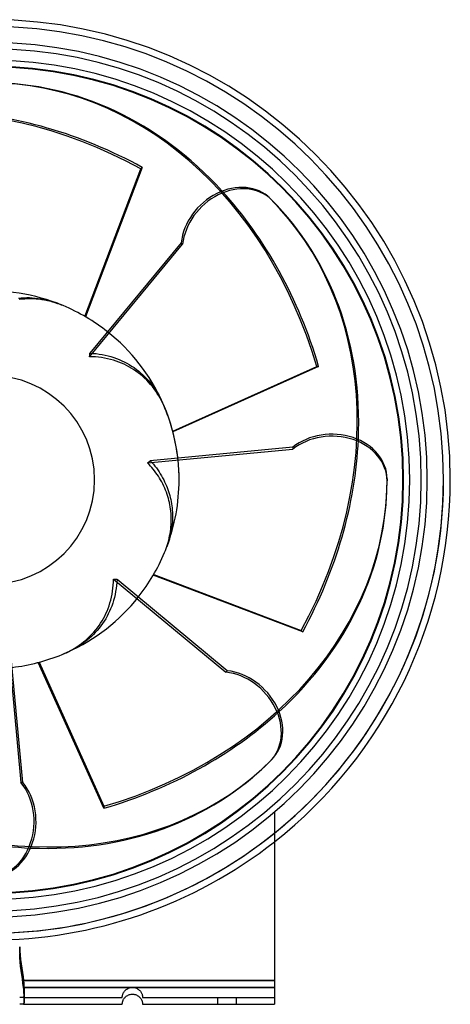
# Model space of a CAD drawing. Header units: millimetres. Extents: x -192 to 136, y -155 to 136.
# Tile 2 of 2: x 9 to 136, y -155 to 136. Entities that reach past the tile are written whole.
import ezdxf

# ---------------------------------------------------------------- set-up
doc = ezdxf.new("R2010")
doc.units = ezdxf.units.MM
doc.layers.add('HIDDEN', color=7, linetype='Continuous')
doc.layers.add('THICK', color=7, linetype='Continuous')

msp = doc.modelspace()

# ---------------------------------------------------------------- linework, layer by layer
at = {"layer": 'HIDDEN'}
for p, q in [((27.95, 48.3), (44.51, 91.94)), ((44.92, 92.35), (28.16, 48.17)), ((44.51, 91.94), (44.92, 92.35)), ((8.29, 53.73), (9.14, 53.8)), ((9.14, 53.8), (9.97, 53.84)), ((9.97, 53.84), (10.78, 53.86)), ((10.78, 53.86), (11.58, 53.85)), ((11.58, 53.85), (12.4, 53.81)), ((12.4, 53.81), (13.24, 53.74)), ((13.24, 53.74), (14.09, 53.63)), ((14.09, 53.63), (14.95, 53.5)), ((14.95, 53.5), (15.8, 53.34)), ((15.8, 53.34), (16.64, 53.15)), ((16.64, 53.15), (17.46, 52.94)), ((17.46, 52.94), (18.26, 52.7)), ((18.26, 52.7), (19.03, 52.45)), ((19.03, 52.45), (19.8, 52.17)), ((29.42, 37.44), (30.33, 37.39)), ((30.33, 37.39), (31.24, 37.3)), ((31.24, 37.3), (32.14, 37.19)), ((32.14, 37.19), (33.04, 37.04)), ((33.04, 37.04), (33.92, 36.87)), ((33.92, 36.87), (34.79, 36.66)), ((34.79, 36.66), (35.65, 36.42)), ((35.65, 36.42), (36.48, 36.16)), ((36.48, 36.16), (37.29, 35.87)), ((37.29, 35.87), (38.08, 35.56)), ((38.08, 35.56), (38.85, 35.22)), ((38.85, 35.22), (39.58, 34.87)), ((39.58, 34.87), (40.3, 34.5)), ((40.3, 34.5), (41.03, 34.09)), ((41.03, 34.09), (41.75, 33.64)), ((41.75, 33.64), (42.47, 33.16)), ((42.47, 33.16), (43.17, 32.66)), ((43.17, 32.66), (43.85, 32.13)), ((43.85, 32.13), (44.5, 31.58)), ((53.91, 14.39), (96.48, 33.54)), ((97.07, 33.54), (53.98, 14.15)), ((96.48, 33.54), (97.07, 33.54)), ((44.5, 31.58), (45.12, 31.02)), ((45.12, 31.02), (45.7, 30.46)), ((45.7, 30.46), (46.26, 29.89)), ((46.26, 29.89), (46.81, 29.28)), ((46.81, 29.28), (47.36, 28.64)), ((47.36, 28.64), (47.89, 27.96)), ((47.89, 27.96), (48.4, 27.26)), ((48.4, 27.26), (48.89, 26.55)), ((48.89, 26.55), (49.35, 25.82)), ((49.35, 25.82), (49.78, 25.09)), ((49.78, 25.09), (50.18, 24.35)), ((50.18, 24.35), (50.54, 23.63)), ((50.54, 23.63), (50.89, 22.89)), ((47.27, 5.67), (47.74, 5.15)), ((47.74, 5.15), (48.2, 4.61)), ((48.2, 4.61), (48.64, 4.07)), ((48.64, 4.07), (49.07, 3.51)), ((49.07, 3.51), (49.48, 2.94)), ((49.48, 2.94), (49.87, 2.37)), ((49.87, 2.37), (50.24, 1.78)), ((50.24, 1.78), (50.6, 1.19)), ((50.6, 1.19), (50.93, 0.6)), ((50.93, 0.6), (51.25, 0)), ((51.25, 0), (51.53, -0.57)), ((51.53, -0.57), (51.8, -1.15)), ((51.8, -1.15), (52.04, -1.72)), ((52.04, -1.72), (52.27, -2.29)), ((52.27, -2.29), (52.48, -2.86)), ((52.48, -2.86), (52.68, -3.42)), ((52.68, -3.42), (52.86, -3.99)), ((52.86, -3.99), (53.03, -4.58)), ((53.03, -4.58), (53.18, -5.18)), ((53.18, -5.18), (53.32, -5.79)), ((53.32, -5.79), (53.45, -6.42)), ((53.45, -6.42), (53.56, -7.04)), ((53.56, -7.04), (53.65, -7.67)), ((53.65, -7.67), (53.73, -8.3)), ((53.73, -8.3), (53.78, -8.93)), ((53.78, -8.93), (53.83, -9.55)), ((53.83, -9.55), (53.85, -10.15)), ((53.85, -11.33), (53.83, -11.93)), ((53.85, -10.15), (53.86, -10.74)), ((53.86, -10.74), (53.85, -11.33)), ((53.59, -14.41), (53.49, -15.04)), ((53.67, -13.78), (53.59, -14.41)), ((53.74, -13.16), (53.67, -13.78)), ((53.8, -12.54), (53.74, -13.16)), ((53.83, -11.93), (53.8, -12.54)), ((53.09, -16.9), (52.92, -17.51)), ((53.23, -16.29), (53.09, -16.9)), ((53.37, -15.67), (53.23, -16.29)), ((53.49, -15.04), (53.37, -15.67)), ((52.38, -19.23), (52.17, -19.8)), ((52.57, -18.67), (52.38, -19.23)), ((52.75, -18.1), (52.57, -18.67)), ((52.92, -17.51), (52.75, -18.1)), ((92.35, -44.92), (48.17, -28.16)), ((48.3, -27.95), (91.94, -44.51)), ((37.3, -31.24), (37.19, -32.14)), ((37.39, -30.33), (37.3, -31.24)), ((37.44, -29.42), (37.39, -30.33)), ((36.66, -34.79), (36.42, -35.65)), ((36.87, -33.92), (36.66, -34.79)), ((37.04, -33.04), (36.87, -33.92)), ((37.19, -32.14), (37.04, -33.04)), ((35.87, -37.29), (35.56, -38.08)), ((36.16, -36.48), (35.87, -37.29)), ((36.42, -35.65), (36.16, -36.48)), ((34.5, -40.3), (34.09, -41.03)), ((34.87, -39.58), (34.5, -40.3)), ((35.22, -38.85), (34.87, -39.58)), ((35.56, -38.08), (35.22, -38.85)), ((32.66, -43.17), (32.13, -43.85)), ((33.16, -42.47), (32.66, -43.17)), ((33.64, -41.75), (33.16, -42.47)), ((34.09, -41.03), (33.64, -41.75)), ((29.89, -46.26), (29.28, -46.81)), ((30.46, -45.7), (29.89, -46.26)), ((31.02, -45.12), (30.46, -45.7)), ((31.58, -44.5), (31.02, -45.12)), ((32.13, -43.85), (31.58, -44.5)), ((91.94, -44.51), (92.35, -44.92)), ((25.82, -49.35), (25.09, -49.78)), ((26.55, -48.89), (25.82, -49.35)), ((27.26, -48.4), (26.55, -48.89)), ((27.96, -47.89), (27.26, -48.4)), ((28.64, -47.36), (27.96, -47.89)), ((29.28, -46.81), (28.64, -47.36)), ((23.63, -50.54), (22.89, -50.89)), ((24.35, -50.18), (23.63, -50.54)), ((25.09, -49.78), (24.35, -50.18)), ((33.54, -97.07), (14.15, -53.98)), ((14.39, -53.91), (33.54, -96.48)), ((33.54, -96.48), (33.54, -97.07)), ((84, -98.17), (84, -98.17)), ((84, -98.17), (84, -98.17)), ((8.66, -138), (8.69, -139.21)), ((8.69, -139.21), (8.66, -138)), ((8.69, -139.21), (8.77, -140.47)), ((8.77, -140.47), (8.69, -139.21)), ((8.69, -141.21), (8.66, -140)), ((8.77, -142.47), (8.69, -141.21)), ((8.77, -140.47), (8.91, -141.75)), ((8.91, -141.76), (8.77, -140.47)), ((8.91, -143.76), (8.77, -142.47)), ((8.91, -141.75), (9.09, -143.04)), ((9.09, -143.04), (8.91, -141.76)), ((9.09, -145.04), (8.91, -143.76)), ((9.09, -143.04), (9.28, -144.32)), ((9.28, -144.29), (9.09, -143.04)), ((9.28, -146.29), (9.09, -145.04)), ((9.46, -145.49), (9.28, -144.29)), ((9.28, -144.32), (9.47, -145.57)), ((9.64, -146.72), (9.46, -145.49)), ((9.46, -147.49), (9.28, -146.29)), ((9.64, -148.72), (9.46, -147.49)), ((9.47, -145.57), (9.65, -146.77)), ((9.8, -148), (9.64, -146.72)), ((9.65, -146.77), (9.8, -148)), ((9.8, -148), (9.83, -148.22)), ((9.8, -148), (84, -148)), ((84, -148), (9.8, -148)), ((9.83, -148.22), (9.8, -148)), ((9.83, -148.22), (9.85, -148.45)), ((9.85, -148.45), (9.83, -148.22)), ((9.8, -150), (9.64, -148.72)), ((9.83, -150.22), (9.8, -150)), ((84, -150), (9.8, -150)), ((9.85, -150.45), (9.83, -150.22)), ((9.85, -148.45), (9.87, -148.67)), ((9.87, -148.67), (9.85, -148.45)), ((9.87, -150.67), (9.85, -150.45)), ((9.87, -148.67), (9.88, -148.89)), ((9.88, -148.89), (9.87, -148.67)), ((9.88, -150.89), (9.87, -150.67)), ((9.88, -148.89), (9.9, -149.11)), ((9.9, -149.11), (9.88, -148.89)), ((9.9, -151.11), (9.88, -150.89)), ((9.9, -149.11), (9.91, -149.33)), ((9.91, -149.33), (9.9, -149.11)), ((9.91, -151.33), (9.9, -151.11)), ((9.91, -149.33), (9.92, -149.54)), ((9.92, -149.54), (9.91, -149.33)), ((9.92, -149.54), (9.93, -149.75)), ((9.93, -149.76), (9.92, -149.54)), ((9.93, -149.75), (9.94, -149.96)), ((9.94, -149.97), (9.93, -149.76)), ((9.94, -149.96), (9.94, -150.17)), ((9.94, -150.17), (9.94, -149.97)), ((9.94, -150.17), (9.95, -150.37)), ((9.95, -150.37), (9.94, -150.17)), ((9.95, -150.37), (9.95, -150.56)), ((9.95, -150.57), (9.95, -150.37)), ((9.95, -150.56), (9.96, -150.75)), ((9.96, -150.76), (9.95, -150.57)), ((9.96, -150.75), (9.96, -150.94)), ((9.96, -150.94), (9.96, -150.76)), ((9.96, -150.94), (9.96, -151.11)), ((9.96, -151.12), (9.96, -150.94)), ((9.96, -151.11), (9.96, -151.29)), ((9.96, -151.29), (9.96, -151.12)), ((9.96, -151.29), (9.96, -151.45)), ((9.96, -151.46), (9.96, -151.29)), ((39.4, -151.5), (39.52, -151.31)), ((39.52, -151.31), (39.66, -151.12)), ((39.66, -151.12), (39.81, -150.95)), ((39.81, -150.95), (39.98, -150.78)), ((39.98, -150.78), (40.17, -150.63)), ((40.17, -150.63), (40.37, -150.48)), ((40.37, -150.48), (40.6, -150.35)), ((40.6, -150.35), (40.84, -150.23)), ((40.84, -150.23), (41.09, -150.14)), ((41.09, -150.14), (41.35, -150.07)), ((41.35, -150.07), (41.61, -150.03)), ((41.61, -150.03), (41.87, -150)), ((41.87, -150), (42.13, -150)), ((42.13, -150), (42.39, -150.03)), ((42.39, -150.03), (42.66, -150.07)), ((42.66, -150.07), (42.92, -150.14)), ((42.92, -150.14), (43.17, -150.24)), ((43.17, -150.24), (43.41, -150.35)), ((43.41, -150.35), (43.64, -150.49)), ((43.64, -150.49), (43.84, -150.63)), ((43.84, -150.63), (44.03, -150.79)), ((44.03, -150.79), (44.2, -150.96)), ((44.2, -150.96), (44.35, -151.14)), ((44.35, -151.14), (44.49, -151.32)), ((8.69, -153), (8.66, -153)), ((8.77, -153), (8.69, -153)), ((8.91, -153), (8.77, -153)), ((9.09, -153), (8.91, -153)), ((9.28, -153), (9.09, -153)), ((9.46, -153), (9.28, -153)), ((9.64, -153), (9.46, -153)), ((9.8, -153), (9.64, -153)), ((9.83, -152.99), (9.8, -153)), ((9.8, -153), (9.83, -152.99)), ((9.8, -153), (39, -153)), ((9.85, -152.98), (9.83, -152.99)), ((9.83, -152.99), (9.85, -152.98)), ((9.87, -152.95), (9.85, -152.98)), ((9.85, -152.98), (9.87, -152.96)), ((9.88, -152.92), (9.87, -152.95)), ((9.87, -152.96), (9.88, -152.92)), ((9.9, -152.87), (9.88, -152.92)), ((9.88, -152.92), (9.9, -152.88)), ((9.91, -152.82), (9.9, -152.87)), ((9.9, -152.88), (9.91, -152.82)), ((9.92, -151.54), (9.91, -151.33)), ((9.92, -152.76), (9.91, -152.82)), ((9.91, -152.82), (9.92, -152.76)), ((9.93, -151.76), (9.92, -151.54)), ((9.93, -152.68), (9.92, -152.76)), ((9.92, -152.76), (9.93, -152.68)), ((9.94, -151.97), (9.93, -151.76)), ((9.94, -152.6), (9.93, -152.68)), ((9.93, -152.68), (9.94, -152.6)), ((9.94, -152.17), (9.94, -151.97)), ((9.95, -152.37), (9.94, -152.17)), ((9.95, -152.4), (9.94, -152.5)), ((9.94, -152.51), (9.95, -152.4)), ((9.94, -152.5), (9.94, -152.6)), ((9.94, -152.6), (9.94, -152.51)), ((9.96, -152.17), (9.95, -152.29)), ((9.95, -152.29), (9.96, -152.17)), ((9.95, -152.29), (9.95, -152.4)), ((9.95, -152.4), (9.95, -152.29)), ((9.95, -152.57), (9.95, -152.37)), ((9.96, -152.76), (9.95, -152.57)), ((9.95, -154.29), (9.96, -154.17)), ((9.96, -151.45), (9.96, -151.61)), ((9.96, -151.62), (9.96, -151.46)), ((9.96, -151.61), (9.96, -151.76)), ((9.96, -151.77), (9.96, -151.62)), ((9.96, -151.76), (9.96, -151.91)), ((9.96, -151.91), (9.96, -151.77)), ((9.96, -151.91), (9.96, -152.04)), ((9.96, -152.05), (9.96, -151.91)), ((9.96, -152.04), (9.96, -152.17)), ((9.96, -152.17), (9.96, -152.05)), ((9.96, -152.94), (9.96, -152.76)), ((9.96, -153.12), (9.96, -152.94)), ((9.96, -153.29), (9.96, -153.12)), ((9.96, -153.46), (9.96, -153.29)), ((9.96, -153.62), (9.96, -153.46)), ((9.96, -153.77), (9.96, -153.62)), ((9.96, -153.91), (9.96, -153.77)), ((9.96, -154.05), (9.96, -153.91)), ((9.96, -154.17), (9.96, -154.05)), ((39, -152.89), (39.01, -152.82)), ((39, -152.94), (39, -152.89)), ((39, -152.97), (39, -152.94)), ((39, -152.99), (39, -152.97)), ((39, -153), (39, -152.99)), ((39, -153), (39, -153)), ((39.01, -152.74), (39.02, -152.65)), ((39.01, -152.82), (39.01, -152.74)), ((39.02, -152.65), (39.04, -152.54)), ((39.04, -152.54), (39.06, -152.42)), ((39.06, -152.42), (39.09, -152.29)), ((39.09, -152.29), (39.12, -152.15)), ((39.12, -152.15), (39.17, -152)), ((39.17, -152), (39.23, -151.84)), ((39.23, -151.84), (39.31, -151.67)), ((39.31, -151.67), (39.4, -151.5)), ((44.49, -151.32), (44.6, -151.51)), ((44.6, -151.51), (44.69, -151.68)), ((44.69, -151.68), (44.77, -151.84)), ((44.77, -151.84), (44.83, -152)), ((44.83, -152), (44.88, -152.15)), ((44.88, -152.15), (44.92, -152.29)), ((44.92, -152.29), (44.94, -152.43)), ((44.94, -152.43), (44.97, -152.54)), ((44.97, -152.54), (44.98, -152.65)), ((44.98, -152.65), (44.99, -152.74)), ((44.99, -152.74), (44.99, -152.82)), ((44.99, -152.82), (45, -152.89)), ((45, -152.89), (45, -152.94)), ((45, -152.94), (45, -152.97)), ((45, -152.97), (45, -152.99)), ((45, -152.99), (45, -153)), ((45, -153), (84, -153)), ((45, -153), (45, -153)), ((67.25, -155), (67.25, -153)), ((67.25, -155), (67.25, -153)), ((72.75, -155), (72.75, -153)), ((72.75, -155), (72.75, -153)), ((84, -153), (84, -153)), ((9.8, -155), (9.83, -154.99)), ((9.83, -154.99), (9.85, -154.98)), ((9.85, -154.98), (9.87, -154.96)), ((9.87, -154.96), (9.88, -154.92)), ((9.88, -154.92), (9.9, -154.88)), ((9.9, -154.88), (9.91, -154.82)), ((9.91, -154.82), (9.92, -154.76)), ((9.92, -154.76), (9.93, -154.68)), ((9.93, -154.68), (9.94, -154.6)), ((9.94, -154.51), (9.95, -154.4)), ((9.94, -154.6), (9.94, -154.51)), ((9.95, -154.4), (9.95, -154.29)), ((39, -155), (39, -155)), ((45, -155), (45, -155)), ((84, -155), (84, -155))]:
    msp.add_line(p, q, dxfattribs=at)
for radius, start, end in [(134, 0, 180), (134, 0, 180), (134, 0, 180), (127.4, 0, 180), (122.2, 0, 180), (55.8, 69.2218, 96.6242), (55.8, 24.2218, 51.6242), (55.8, 0, 6.6242), (134, 270, 0), (134, 270, 0), (134, 270, 0), (122.2, 270, 0), (127.4, 270, 0), (55.8, 339.2219, 0), (55.8, 294.2219, 321.6241), (134, 270, 308.8192), (136, 270, 308.1445)]:
    msp.add_arc((0, 0), radius, start, end, dxfattribs=at)
for centre, major_axis, ratio, start_param, end_param in [((6.86, -7.28), (90.01, -90.01), 0.809017, 1.919862, 3.141593), ((-0.29, -10), (0, -127.3), 0.809017, 1.919862, 3.141593), ((7.28, -6.86), (-90.01, 90.01), 0.809017, -1.22173, -0.724349), ((0.29, -10), (0, 127.3), 0.809017, -1.22173, -0.724349), ((-7.28, -6.86), (-90.01, -90.01), 0.809017, 1.919862, 3.141593), ((0, 0), (-55.8, 0), 1, -1.966264, -1.933444), ((0, 0), (-39.46, 39.46), 1, -2.356194, -1.933444), ((-6.86, -7.28), (90.01, 90.01), 0.809017, -1.22173, -0.724349), ((-10, 0.29), (-127.3, 0), 0.809017, 1.919862, 3.141593), ((0, 0), (0, 55.8), 1, -1.966264, -1.933444), ((0, 0), (-39.46, -39.46), 1, 1.175329, 1.208149), ((-10, -0.29), (127.3, 0), 0.809017, -1.22173, -0.724349), ((-6.86, 7.28), (-90.01, 90.01), 0.809017, 1.919862, 3.141593), ((-7.28, 6.86), (90.01, -90.01), 0.809017, -1.22173, -0.724349)]:
    msp.add_ellipse(centre, major_axis=major_axis, ratio=ratio, start_param=start_param, end_param=end_param, dxfattribs=at)
at = {"layer": 'THICK'}
for p, q in [((82.73, 83.15), (83.15, 82.73)), ((56.43, 70.05), (29.42, 37.44)), ((56.43, 70.05), (56.85, 69.63)), ((29.32, 36.4), (56.85, 69.63)), ((9.34, 53.38), (8.51, 53.28)), ((10.17, 53.45), (9.34, 53.38)), ((11.01, 53.49), (10.17, 53.45)), ((11.85, 53.5), (11.01, 53.49)), ((12.7, 53.48), (11.85, 53.5)), ((13.54, 53.43), (12.7, 53.48)), ((14.38, 53.36), (13.54, 53.43)), ((15.21, 53.25), (14.38, 53.36)), ((16.04, 53.11), (15.21, 53.25)), ((16.86, 52.95), (16.04, 53.11)), ((17.66, 52.77), (16.86, 52.95)), ((18.45, 52.56), (17.66, 52.77)), ((19.23, 52.33), (18.45, 52.56)), ((19.98, 52.07), (19.23, 52.33)), ((20.74, 51.8), (19.98, 52.07)), ((21.5, 51.49), (20.74, 51.8)), ((29.32, 36.4), (29.34, 36.57)), ((30.21, 36.38), (29.32, 36.4)), ((29.34, 36.57), (29.36, 36.75)), ((29.36, 36.75), (29.37, 36.92)), ((29.37, 36.92), (29.39, 37.09)), ((29.39, 37.09), (29.4, 37.26)), ((29.4, 37.26), (29.42, 37.44)), ((31.11, 36.33), (30.21, 36.38)), ((32.01, 36.25), (31.11, 36.33)), ((32.9, 36.13), (32.01, 36.25)), ((33.78, 35.99), (32.9, 36.13)), ((34.66, 35.81), (33.78, 35.99)), ((35.52, 35.6), (34.66, 35.81)), ((36.36, 35.36), (35.52, 35.6)), ((37.19, 35.1), (36.36, 35.36)), ((37.99, 34.81), (37.19, 35.1)), ((38.77, 34.49), (37.99, 34.81)), ((39.53, 34.15), (38.77, 34.49)), ((40.26, 33.8), (39.53, 34.15)), ((40.96, 33.43), (40.26, 33.8)), ((41.65, 33.03), (40.96, 33.43)), ((42.34, 32.6), (41.65, 33.03)), ((43.02, 32.14), (42.34, 32.6)), ((43.69, 31.65), (43.02, 32.14)), ((44.35, 31.14), (43.69, 31.65)), ((44.99, 30.6), (44.35, 31.14)), ((45.61, 30.04), (44.99, 30.6)), ((46.21, 29.45), (45.61, 30.04)), ((46.8, 28.84), (46.21, 29.45)), ((47.36, 28.21), (46.8, 28.84)), ((47.9, 27.56), (47.36, 28.21)), ((48.41, 26.9), (47.9, 27.56)), ((48.9, 26.22), (48.41, 26.9)), ((49.36, 25.53), (48.9, 26.22)), ((49.8, 24.82), (49.36, 25.53)), ((50.21, 24.12), (49.8, 24.82)), ((50.59, 23.4), (50.21, 24.12)), ((50.95, 22.69), (50.59, 23.4)), ((51.29, 21.96), (50.95, 22.69)), ((51.61, 21.21), (51.29, 21.96)), ((46.47, 5.01), (89.44, 9.04)), ((89.44, 9.63), (47.27, 5.67)), ((89.44, 9.63), (89.44, 9.04)), ((46.47, 5.01), (46.61, 5.12)), ((46.91, 4.55), (46.47, 5.01)), ((46.61, 5.12), (46.74, 5.22)), ((46.74, 5.22), (46.88, 5.33)), ((46.88, 5.33), (47.01, 5.45)), ((47.34, 4.09), (46.91, 4.55)), ((47.01, 5.45), (47.14, 5.56)), ((47.14, 5.56), (47.27, 5.67)), ((47.76, 3.61), (47.34, 4.09)), ((48.17, 3.12), (47.76, 3.61)), ((48.56, 2.62), (48.17, 3.12)), ((48.94, 2.11), (48.56, 2.62)), ((49.31, 1.59), (48.94, 2.11)), ((49.66, 1.07), (49.31, 1.59)), ((50, 0.54), (49.66, 1.07)), ((50.32, 0), (50, 0.54)), ((117.3, 0.29), (117.3, -0.29)), ((50.66, -0.61), (50.32, 0)), ((50.98, -1.22), (50.66, -0.61)), ((51.28, -1.83), (50.98, -1.22)), ((51.56, -2.44), (51.28, -1.83)), ((51.82, -3.06), (51.56, -2.44)), ((52.05, -3.67), (51.82, -3.06)), ((52.27, -4.28), (52.05, -3.67)), ((52.46, -4.88), (52.27, -4.28)), ((52.64, -5.48), (52.46, -4.88)), ((52.81, -6.1), (52.64, -5.48)), ((52.95, -6.72), (52.81, -6.1)), ((53.08, -7.36), (52.95, -6.72)), ((53.2, -8), (53.08, -7.36)), ((53.29, -8.65), (53.2, -8)), ((53.37, -9.3), (53.29, -8.65)), ((53.43, -9.96), (53.37, -9.3)), ((53.47, -10.62), (53.43, -9.96)), ((53.5, -11.29), (53.47, -10.62)), ((53.5, -11.96), (53.5, -11.29)), ((53.33, -14.62), (53.4, -13.96)), ((53.4, -13.96), (53.45, -13.29)), ((53.45, -13.29), (53.48, -12.63)), ((53.48, -12.63), (53.5, -11.96)), ((52.72, -17.86), (52.87, -17.22)), ((52.87, -17.22), (53.01, -16.58)), ((53.01, -16.58), (53.13, -15.93)), ((53.13, -15.93), (53.24, -15.28)), ((53.24, -15.28), (53.33, -14.62)), ((51.74, -20.89), (51.96, -20.3)), ((51.96, -20.3), (52.17, -19.7)), ((52.17, -19.7), (52.37, -19.1)), ((52.37, -19.1), (52.55, -18.48)), ((52.55, -18.48), (52.72, -17.86)), ((51.49, -21.5), (51.74, -20.89)), ((36.13, -32.9), (36.25, -32.01)), ((36.25, -32.01), (36.33, -31.11)), ((36.33, -31.11), (36.38, -30.21)), ((36.38, -30.21), (36.4, -29.32)), ((36.4, -29.32), (36.57, -29.34)), ((36.4, -29.32), (69.63, -56.85)), ((36.57, -29.34), (36.75, -29.36)), ((36.75, -29.36), (36.92, -29.37)), ((36.92, -29.37), (37.09, -29.39)), ((37.09, -29.39), (37.26, -29.4)), ((37.26, -29.4), (37.44, -29.42)), ((70.05, -56.43), (37.44, -29.42)), ((35.6, -35.52), (35.81, -34.66)), ((35.81, -34.66), (35.99, -33.78)), ((35.99, -33.78), (36.13, -32.9)), ((34.81, -37.99), (35.1, -37.19)), ((35.1, -37.19), (35.36, -36.36)), ((35.36, -36.36), (35.6, -35.52)), ((33.43, -40.96), (33.8, -40.26)), ((33.8, -40.26), (34.15, -39.53)), ((34.15, -39.53), (34.49, -38.77)), ((34.49, -38.77), (34.81, -37.99)), ((31.65, -43.69), (32.14, -43.02)), ((32.14, -43.02), (32.6, -42.34)), ((32.6, -42.34), (33.03, -41.65)), ((33.03, -41.65), (33.43, -40.96)), ((5.01, -46.47), (9.04, -89.44)), ((28.84, -46.8), (29.45, -46.21)), ((29.45, -46.21), (30.04, -45.61)), ((30.04, -45.61), (30.6, -44.99)), ((30.6, -44.99), (31.14, -44.35)), ((31.14, -44.35), (31.65, -43.69)), ((9.63, -89.44), (5.67, -47.27)), ((24.82, -49.8), (25.53, -49.36)), ((25.53, -49.36), (26.22, -48.9)), ((26.22, -48.9), (26.9, -48.41)), ((26.9, -48.41), (27.56, -47.9)), ((27.56, -47.9), (28.21, -47.36)), ((28.21, -47.36), (28.84, -46.8)), ((21.21, -51.61), (21.96, -51.29)), ((21.96, -51.29), (22.69, -50.95)), ((22.69, -50.95), (23.4, -50.59)), ((23.4, -50.59), (24.12, -50.21)), ((24.12, -50.21), (24.82, -49.8)), ((70.05, -56.43), (69.63, -56.85)), ((83.15, -82.73), (82.73, -83.15)), ((9.63, -89.44), (9.04, -89.44)), ((84, -98.17), (84, -150)), ((8.66, -140), (8.69, -141.21)), ((8.69, -141.21), (8.77, -142.47)), ((8.77, -142.47), (8.91, -143.75)), ((8.91, -143.75), (9.09, -145.04)), ((9.09, -145.04), (9.28, -146.32)), ((9.28, -146.32), (9.47, -147.57)), ((9.47, -147.57), (9.65, -148.77)), ((9.65, -148.77), (9.8, -150)), ((9.8, -150), (9.83, -150.22)), ((9.8, -150), (84, -150)), ((9.83, -150.22), (9.85, -150.45)), ((9.85, -150.45), (9.87, -150.67)), ((9.87, -150.67), (9.88, -150.89)), ((9.88, -150.89), (9.9, -151.11)), ((9.9, -151.11), (9.91, -151.33)), ((84, -150), (84, -155)), ((9.91, -151.33), (9.92, -151.54)), ((9.92, -151.54), (9.93, -151.75)), ((9.93, -151.75), (9.94, -151.96)), ((9.94, -151.96), (9.94, -152.17)), ((9.94, -152.17), (9.95, -152.37)), ((9.95, -152.37), (9.95, -152.56)), ((9.95, -152.56), (9.96, -152.75)), ((9.96, -154.17), (9.95, -154.29)), ((9.96, -152.75), (9.96, -152.94)), ((9.96, -152.94), (9.96, -153.11)), ((9.96, -153.11), (9.96, -153.29)), ((9.96, -153.29), (9.96, -153.45)), ((9.96, -153.45), (9.96, -153.61)), ((9.96, -153.61), (9.96, -153.76)), ((9.96, -153.76), (9.96, -153.91)), ((9.96, -153.91), (9.96, -154.04)), ((9.96, -154.04), (9.96, -154.17)), ((39.09, -154.29), (39.12, -154.15)), ((39.12, -154.15), (39.17, -154)), ((39.17, -154), (39.23, -153.84)), ((39.23, -153.84), (39.31, -153.67)), ((39.31, -153.67), (39.4, -153.5)), ((39.4, -153.5), (39.52, -153.31)), ((39.52, -153.31), (39.66, -153.12)), ((39.66, -153.12), (39.81, -152.95)), ((39.81, -152.95), (39.98, -152.78)), ((39.98, -152.78), (40.17, -152.63)), ((40.17, -152.63), (40.37, -152.48)), ((40.37, -152.48), (40.6, -152.35)), ((40.6, -152.35), (40.84, -152.23)), ((40.84, -152.23), (41.09, -152.14)), ((41.09, -152.14), (41.35, -152.07)), ((41.35, -152.07), (41.61, -152.03)), ((41.61, -152.03), (41.87, -152)), ((41.87, -152), (42.13, -152)), ((42.13, -152), (42.39, -152.03)), ((42.39, -152.03), (42.66, -152.07)), ((42.66, -152.07), (42.92, -152.14)), ((42.92, -152.14), (43.17, -152.24)), ((43.17, -152.24), (43.41, -152.35)), ((43.41, -152.35), (43.64, -152.49)), ((43.64, -152.49), (43.84, -152.63)), ((43.84, -152.63), (44.03, -152.79)), ((44.03, -152.79), (44.2, -152.96)), ((44.2, -152.96), (44.35, -153.14)), ((44.35, -153.14), (44.49, -153.32)), ((44.49, -153.32), (44.6, -153.51)), ((44.6, -153.51), (44.69, -153.68)), ((44.69, -153.68), (44.77, -153.84)), ((44.77, -153.84), (44.83, -154)), ((44.83, -154), (44.88, -154.15)), ((44.88, -154.15), (44.92, -154.29)), ((8.69, -155), (8.66, -155)), ((8.77, -155), (8.69, -155)), ((8.91, -155), (8.77, -155)), ((9.09, -155), (8.91, -155)), ((9.28, -155), (9.09, -155)), ((9.46, -155), (9.28, -155)), ((9.64, -155), (9.46, -155)), ((9.8, -155), (9.64, -155)), ((9.83, -154.99), (9.8, -155)), ((9.8, -155), (39, -155)), ((9.85, -154.98), (9.83, -154.99)), ((9.87, -154.95), (9.85, -154.98)), ((9.88, -154.92), (9.87, -154.95)), ((9.9, -154.87), (9.88, -154.92)), ((9.91, -154.82), (9.9, -154.87)), ((9.92, -154.76), (9.91, -154.82)), ((9.93, -154.68), (9.92, -154.76)), ((9.94, -154.6), (9.93, -154.68)), ((9.95, -154.4), (9.94, -154.5)), ((9.94, -154.5), (9.94, -154.6)), ((9.95, -154.29), (9.95, -154.4)), ((39, -154.89), (39.01, -154.82)), ((39, -154.94), (39, -154.89)), ((39, -154.97), (39, -154.94)), ((39, -154.99), (39, -154.97)), ((39, -155), (39, -154.99)), ((39.01, -154.74), (39.02, -154.65)), ((39.01, -154.82), (39.01, -154.74)), ((39.02, -154.65), (39.04, -154.54)), ((39.04, -154.54), (39.06, -154.42)), ((39.06, -154.42), (39.09, -154.29)), ((44.92, -154.29), (44.94, -154.43)), ((44.94, -154.43), (44.97, -154.54)), ((44.97, -154.54), (44.98, -154.65)), ((44.98, -154.65), (44.99, -154.74)), ((44.99, -154.74), (44.99, -154.82)), ((44.99, -154.82), (45, -154.89)), ((45, -154.89), (45, -154.94)), ((45, -154.94), (45, -154.97)), ((45, -154.97), (45, -154.99)), ((45, -154.99), (45, -155)), ((45, -155), (84, -155))]:
    msp.add_line(p, q, dxfattribs=at)
for radius, start, end in [(136, 0, 180), (134, 0, 180), (129.2, 0, 180), (127.4, 0, 180), (124, 0, 180), (122.2, 0, 180), (122, 0, 180), (55.8, 51.6242, 67.3414), (30.8, 0, 180), (55.8, 6.6242, 22.3414), (122, 180, 0), (30.8, 270, 0), (134, 308.8192, 0), (122.2, 270, 0), (124, 270, 0), (129.2, 270, 0), (127.4, 270, 0), (136, 308.1445, 0), (55.8, 321.6241, 337.3414), (55.8, 276.6242, 292.3414)]:
    msp.add_arc((0, 0), radius, start, end, dxfattribs=at)
for centre, major_axis, start_param, end_param in [((0.29, -10), (0, 127.3), -0.724349, 0), ((71.19, 71.61), (-11.54, -11.54), 3.141593, 5.497787), ((71.61, 71.19), (11.54, 11.54), 0, 2.356194), ((-6.86, -7.28), (90.01, 90.01), -0.724349, 0), ((100.98, 0.29), (-16.32, 0), 3.141593, 5.497787), ((100.98, -0.29), (16.32, 0), 0, 2.356194), ((-10, -0.29), (127.3, 0), -0.724349, 0), ((71.19, -71.61), (11.54, -11.54), 0, 2.356194), ((71.61, -71.19), (-11.54, 11.54), 3.141593, 5.497787), ((-7.28, 6.86), (90.01, -90.01), -0.724349, 0), ((-0.29, -100.98), (0, -16.32), 0, 2.356194), ((0.29, -100.98), (0, 16.32), -3.141593, -0.785398)]:
    msp.add_ellipse(centre, major_axis=major_axis, ratio=0.809017, start_param=start_param, end_param=end_param, dxfattribs=at)

doc.saveas('drawing.dxf')
